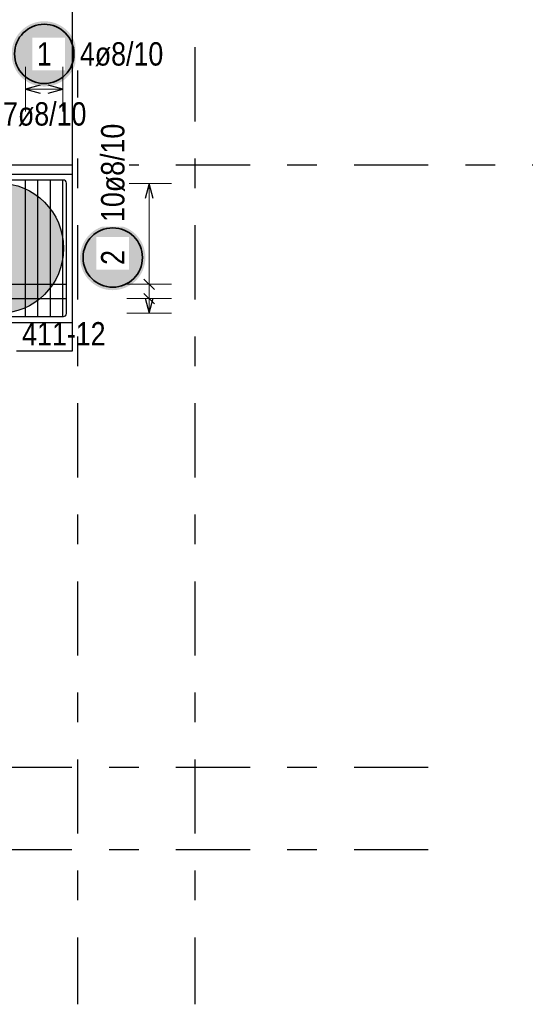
# Model space of a CAD drawing. Header units: millimetres. Extents: x -1.9 to 32.6, y 0 to 21.
# Tile 13 of 59: x 9.2 to 10.9, y 10.3 to 13.6. Entities that reach past the tile are written whole.
import ezdxf

# ---------------------------------------------------------------- set-up
doc = ezdxf.new("R2010")
doc.units = ezdxf.units.MM
doc.linetypes.add('DASHDOTX2', pattern=[2, 1, -0.5, 0, -0.5])
doc.layers.add('Achsen', color=7, linetype='Continuous', lineweight=20)
doc.layers.add('nplo Bewehrung', color=7, linetype='Continuous', lineweight=20)
doc.styles.add('Arial Narrow', font='ARIALN.TTF')

msp = doc.modelspace()

# ---------------------------------------------------------------- hatches: boundary and pattern name
at = {"lineweight": 13, "true_color": 0xd7ffd7}
msp.add_hatch(color=254, dxfattribs=at).paths.add_polyline_path([(9.335429, 12.863859), (9.335409, 12.866825), (9.335349, 12.869791), (9.335249, 12.872756), (9.335109, 12.875719), (9.334929, 12.878679), (9.334709, 12.881638), (9.334449, 12.884592), (9.33415, 12.887544), (9.333811, 12.89049), (9.333432, 12.893432), (9.333013, 12.896369), (9.332555, 12.8993), (9.332058, 12.902224), (9.331521, 12.905141), (9.330944, 12.908051), (9.330329, 12.910953), (9.329674, 12.913846), (9.328981, 12.91673), (9.328249, 12.919605), (9.327478, 12.922469), (9.326668, 12.925323), (9.32582, 12.928165), (9.324934, 12.930996), (9.32401, 12.933815), (9.323048, 12.93662), (9.322048, 12.939413), (9.321011, 12.942192), (9.319936, 12.944957), (9.318824, 12.947707), (9.317675, 12.950442), (9.316489, 12.95316), (9.315267, 12.955863), (9.314008, 12.958549), (9.312713, 12.961218), (9.311383, 12.963869), (9.310016, 12.966502), (9.308615, 12.969116), (9.307178, 12.971711), (9.305706, 12.974287), (9.3042, 12.976842), (9.30266, 12.979377), (9.301085, 12.981891), (9.299477, 12.984384), (9.297835, 12.986854), (9.29616, 12.989302), (9.294453, 12.991728), (9.292712, 12.99413), (9.29094, 12.996508), (9.289135, 12.998863), (9.287299, 13.001192), (9.285432, 13.003497), (9.283534, 13.005777), (9.281605, 13.00803), (9.279646, 13.010258), (9.277657, 13.012459), (9.275639, 13.014632), (9.273592, 13.016779), (9.271516, 13.018897), (9.269411, 13.020988), (9.267278, 13.02305), (9.265118, 13.025082), (9.262931, 13.027086), (9.260717, 13.02906), (9.258476, 13.031004), (9.25621, 13.032917), (9.253917, 13.0348), (9.2516, 13.036652), (9.249258, 13.038472), (9.246892, 13.040261), (9.244501, 13.042017), (9.242087, 13.043741), (9.239651, 13.045432), (9.237191, 13.047091), (9.23471, 13.048716), (9.232206, 13.050307), (9.229682, 13.051865), (9.227137, 13.053388), (9.224571, 13.054877), (9.221986, 13.056331), (9.219381, 13.057751), (9.216757, 13.059134), (9.214115, 13.060483), (9.211455, 13.061796), (9.208778, 13.063072), (9.206083, 13.064313), (9.203372, 13.065517), (9.200646, 13.066684), (9.197903, 13.067815), (9.195146, 13.068908), (9.192374, 13.069964), (9.189588, 13.070983), (9.186789, 13.071964), (9.183976, 13.072907), (9.181152, 13.073813), (9.178315, 13.07468), (9.175467, 13.075508), (9.172608, 13.076299), (9.169738, 13.07705), (9.166859, 13.077763), (9.16397, 13.078437), (9.161072, 13.079072), (9.158167, 13.079668), (9.155253, 13.080225), (9.152332, 13.080742), (9.149405, 13.08122), (9.146471, 13.081658), (9.143532, 13.082057), (9.140587, 13.082416), (9.137638, 13.082735), (9.134685, 13.083015), (9.131728, 13.083254), (9.128769, 13.083454), (9.125807, 13.083614), (9.122843, 13.083734), (9.119878, 13.083814), (9.116912, 13.083854), (9.113945, 13.083854), (9.110979, 13.083814), (9.108014, 13.083734), (9.10505, 13.083614), (9.102088, 13.083454), (9.099129, 13.083254), (9.096172, 13.083015), (9.093219, 13.082735), (9.09027, 13.082416), (9.087326, 13.082057), (9.084386, 13.081658), (9.081453, 13.08122), (9.078525, 13.080742), (9.075604, 13.080225), (9.072691, 13.079668), (9.069785, 13.079072), (9.066887, 13.078437), (9.063998, 13.077763), (9.061119, 13.07705), (9.05825, 13.076299), (9.055391, 13.075508), (9.052542, 13.07468), (9.049706, 13.073813), (9.046881, 13.072907), (9.044069, 13.071964), (9.041269, 13.070983), (9.038483, 13.069964), (9.035711, 13.068908), (9.032954, 13.067815), (9.030212, 13.066684), (9.027485, 13.065517), (9.024774, 13.064313), (9.022079, 13.063072), (9.019402, 13.061796), (9.016742, 13.060483), (9.0141, 13.059134), (9.011476, 13.057751), (9.008871, 13.056331), (9.006286, 13.054877), (9.00372, 13.053388), (9.001175, 13.051865), (8.998651, 13.050307), (8.996148, 13.048716), (8.993666, 13.047091), (8.991207, 13.045432), (8.98877, 13.043741), (8.986356, 13.042017), (8.983966, 13.040261), (8.981599, 13.038472), (8.979257, 13.036652), (8.97694, 13.0348), (8.974648, 13.032917), (8.972381, 13.031004), (8.97014, 13.02906), (8.967926, 13.027086), (8.965739, 13.025082), (8.963579, 13.02305), (8.961446, 13.020988), (8.959342, 13.018897), (8.957265, 13.016779), (8.955218, 13.014632), (8.9532, 13.012459), (8.951211, 13.010258), (8.949252, 13.00803), (8.947323, 13.005777), (8.945425, 13.003497), (8.943558, 13.001192), (8.941722, 12.998863), (8.939917, 12.996508), (8.938145, 12.99413), (8.936405, 12.991728), (8.934697, 12.989302), (8.933022, 12.986854), (8.93138, 12.984384), (8.929772, 12.981891), (8.928197, 12.979377), (8.926657, 12.976842), (8.925151, 12.974287), (8.923679, 12.971711), (8.922242, 12.969116), (8.920841, 12.966502), (8.919475, 12.963869), (8.918144, 12.961218), (8.916849, 12.958549), (8.915591, 12.955863), (8.914368, 12.95316), (8.913182, 12.950442), (8.912033, 12.947707), (8.910921, 12.944957), (8.909847, 12.942192), (8.908809, 12.939413), (8.907809, 12.93662), (8.906847, 12.933815), (8.905923, 12.930996), (8.905037, 12.928165), (8.904189, 12.925323), (8.903379, 12.922469), (8.902608, 12.919605), (8.901876, 12.91673), (8.901183, 12.913846), (8.900528, 12.910953), (8.899913, 12.908051), (8.899337, 12.905141), (8.8988, 12.902224), (8.898302, 12.8993), (8.897844, 12.896369), (8.897425, 12.893432), (8.897046, 12.89049), (8.896707, 12.887544), (8.896408, 12.884592), (8.896148, 12.881638), (8.895928, 12.878679), (8.895748, 12.875719), (8.895609, 12.872756), (8.895509, 12.869791), (8.895449, 12.866825), (8.895429, 12.863859), (8.895449, 12.860893), (8.895509, 12.857927), (8.895609, 12.854963), (8.895748, 12.852), (8.895928, 12.849039), (8.896148, 12.846081), (8.896408, 12.843126), (8.896707, 12.840175), (8.897046, 12.837228), (8.897425, 12.834286), (8.897844, 12.831349), (8.898302, 12.828418), (8.8988, 12.825494), (8.899337, 12.822577), (8.899913, 12.819667), (8.900528, 12.816765), (8.901183, 12.813872), (8.901876, 12.810988), (8.902608, 12.808114), (8.903379, 12.805249), (8.904189, 12.802396), (8.905037, 12.799553), (8.905923, 12.796722), (8.906847, 12.793904), (8.907809, 12.791098), (8.908809, 12.788305), (8.909847, 12.785526), (8.910921, 12.782761), (8.912033, 12.780011), (8.913182, 12.777277), (8.914368, 12.774558), (8.915591, 12.771855), (8.916849, 12.769169), (8.918144, 12.7665), (8.919475, 12.763849), (8.920841, 12.761216), (8.922242, 12.758602), (8.923679, 12.756007), (8.925151, 12.753431), (8.926657, 12.750876), (8.928197, 12.748341), (8.929772, 12.745827), (8.93138, 12.743335), (8.933022, 12.740864), (8.934697, 12.738416), (8.936405, 12.73599), (8.938145, 12.733588), (8.939917, 12.73121), (8.941722, 12.728856), (8.943558, 12.726526), (8.945425, 12.724221), (8.947323, 12.721942), (8.949252, 12.719688), (8.951211, 12.71746), (8.9532, 12.71526), (8.955218, 12.713086), (8.957265, 12.710939), (8.959342, 12.708821), (8.961446, 12.70673), (8.963579, 12.704669), (8.965739, 12.702636), (8.967926, 12.700632), (8.97014, 12.698658), (8.972381, 12.696714), (8.974648, 12.694801), (8.97694, 12.692918), (8.979257, 12.691066), (8.981599, 12.689246), (8.983966, 12.687458), (8.986356, 12.685701), (8.98877, 12.683977), (8.991207, 12.682286), (8.993666, 12.680627), (8.996148, 12.679002), (8.998651, 12.677411), (9.001175, 12.675853), (9.00372, 12.67433), (9.006286, 12.672841), (9.008871, 12.671387), (9.011476, 12.669968), (9.0141, 12.668584), (9.016742, 12.667235), (9.019402, 12.665923), (9.022079, 12.664646), (9.024774, 12.663405), (9.027485, 12.662201), (9.030212, 12.661034), (9.032954, 12.659903), (9.035711, 12.65881), (9.038483, 12.657754), (9.041269, 12.656735), (9.044069, 12.655754), (9.046881, 12.654811), (9.049706, 12.653906), (9.052542, 12.653039), (9.055391, 12.65221), (9.05825, 12.65142), (9.061119, 12.650668), (9.063998, 12.649955), (9.066887, 12.649281), (9.069785, 12.648646), (9.072691, 12.64805), (9.075604, 12.647494), (9.078525, 12.646976), (9.081453, 12.646499), (9.084386, 12.64606), (9.087326, 12.645661), (9.09027, 12.645302), (9.093219, 12.644983), (9.096172, 12.644703), (9.099129, 12.644464), (9.102088, 12.644264), (9.10505, 12.644104), (9.108014, 12.643984), (9.110979, 12.643904), (9.113945, 12.643864), (9.116912, 12.643864), (9.119878, 12.643904), (9.122843, 12.643984), (9.125807, 12.644104), (9.128769, 12.644264), (9.131728, 12.644464), (9.134685, 12.644703), (9.137638, 12.644983), (9.140587, 12.645302), (9.143532, 12.645661), (9.146471, 12.64606), (9.149405, 12.646499), (9.152332, 12.646976), (9.155253, 12.647494), (9.158167, 12.64805), (9.161072, 12.648646), (9.16397, 12.649281), (9.166859, 12.649955), (9.169738, 12.650668), (9.172608, 12.65142), (9.175467, 12.65221), (9.178315, 12.653039), (9.181152, 12.653906), (9.183976, 12.654811), (9.186789, 12.655754), (9.189588, 12.656735), (9.192374, 12.657754), (9.195146, 12.65881), (9.197903, 12.659903), (9.200646, 12.661034), (9.203372, 12.662201), (9.206083, 12.663405), (9.208778, 12.664646), (9.211455, 12.665923), (9.214115, 12.667235), (9.216757, 12.668584), (9.219381, 12.669968), (9.221986, 12.671387), (9.224571, 12.672841), (9.227137, 12.67433), (9.229682, 12.675853), (9.232206, 12.677411), (9.23471, 12.679002), (9.237191, 12.680627), (9.239651, 12.682286), (9.242087, 12.683977), (9.244501, 12.685701), (9.246892, 12.687458), (9.249258, 12.689246), (9.2516, 12.691066), (9.253917, 12.692918), (9.25621, 12.694801), (9.258476, 12.696714), (9.260717, 12.698658), (9.262931, 12.700632), (9.265118, 12.702636), (9.267278, 12.704669), (9.269411, 12.70673), (9.271516, 12.708821), (9.273592, 12.710939), (9.275639, 12.713086), (9.277657, 12.71526), (9.279646, 12.71746), (9.281605, 12.719688), (9.283534, 12.721942), (9.285432, 12.724221), (9.287299, 12.726526), (9.289135, 12.728856), (9.29094, 12.73121), (9.292712, 12.733588), (9.294453, 12.73599), (9.29616, 12.738416), (9.297835, 12.740864), (9.299477, 12.743335), (9.301085, 12.745827), (9.30266, 12.748341), (9.3042, 12.750876), (9.305706, 12.753431), (9.307178, 12.756007), (9.308615, 12.758602), (9.310016, 12.761216), (9.311383, 12.763849), (9.312713, 12.7665), (9.314008, 12.769169), (9.315267, 12.771855), (9.316489, 12.774558), (9.317675, 12.777277), (9.318824, 12.780011), (9.319936, 12.782761), (9.321011, 12.785526), (9.322048, 12.788305), (9.323048, 12.791098), (9.32401, 12.793904), (9.324934, 12.796722), (9.32582, 12.799553), (9.326668, 12.802396), (9.327478, 12.805249), (9.328249, 12.808114), (9.328981, 12.810988), (9.329674, 12.813872), (9.330329, 12.816765), (9.330944, 12.819667), (9.331521, 12.822577), (9.332058, 12.825494), (9.332555, 12.828418), (9.333013, 12.831349), (9.333432, 12.834286), (9.333811, 12.837228), (9.33415, 12.840175), (9.334449, 12.843126), (9.334709, 12.846081), (9.334929, 12.849039), (9.335109, 12.852), (9.335249, 12.854963), (9.335349, 12.857927), (9.335409, 12.860893)])
at = {"layer": 'Achsen', "lineweight": 25, "true_color": 0xffffff}
for points in [[(9.3804, 13.519213), (9.380333, 13.523052), (9.380132, 13.526886), (9.379797, 13.530711), (9.379329, 13.534522), (9.378729, 13.538314), (9.377996, 13.542083), (9.377132, 13.545824), (9.376139, 13.549533), (9.375016, 13.553205), (9.373766, 13.556835), (9.37239, 13.56042), (9.37089, 13.563954), (9.369267, 13.567434), (9.367524, 13.570855), (9.365663, 13.574213), (9.363685, 13.577504), (9.361594, 13.580724), (9.359392, 13.583869), (9.357081, 13.586936), (9.354665, 13.58992), (9.352146, 13.592817), (9.349527, 13.595625), (9.346812, 13.59834), (9.344004, 13.600959), (9.341107, 13.603478), (9.338123, 13.605894), (9.335056, 13.608205), (9.331911, 13.610407), (9.328691, 13.612498), (9.3254, 13.614476), (9.322042, 13.616337), (9.318621, 13.61808), (9.315141, 13.619703), (9.311607, 13.621203), (9.308022, 13.622579), (9.304392, 13.623829), (9.30072, 13.624952), (9.297011, 13.625946), (9.29327, 13.626809), (9.289501, 13.627542), (9.285709, 13.628143), (9.281898, 13.62861), (9.278073, 13.628945), (9.274239, 13.629146), (9.2704, 13.629213), (9.266561, 13.629146), (9.262727, 13.628945), (9.258902, 13.62861), (9.255091, 13.628143), (9.251299, 13.627542), (9.24753, 13.626809), (9.243789, 13.625946), (9.24008, 13.624952), (9.236408, 13.623829), (9.232778, 13.622579), (9.229193, 13.621203), (9.225659, 13.619703), (9.222179, 13.61808), (9.218758, 13.616337), (9.2154, 13.614476), (9.212109, 13.612498), (9.208889, 13.610407), (9.205744, 13.608205), (9.202677, 13.605894), (9.199693, 13.603478), (9.196796, 13.600959), (9.193988, 13.59834), (9.191273, 13.595625), (9.188654, 13.592817), (9.186135, 13.58992), (9.183719, 13.586936), (9.181408, 13.583869), (9.179206, 13.580724), (9.177115, 13.577504), (9.175137, 13.574213), (9.173276, 13.570855), (9.171533, 13.567434), (9.16991, 13.563954), (9.16841, 13.56042), (9.167034, 13.556835), (9.165784, 13.553205), (9.164661, 13.549533), (9.163667, 13.545824), (9.162804, 13.542083), (9.162071, 13.538314), (9.16147, 13.534522), (9.161003, 13.530711), (9.160668, 13.526886), (9.160467, 13.523052), (9.1604, 13.519213), (9.160467, 13.515374), (9.160668, 13.51154), (9.161003, 13.507715), (9.16147, 13.503904), (9.162071, 13.500112), (9.162804, 13.496343), (9.163667, 13.492602), (9.164661, 13.488893), (9.165784, 13.485221), (9.167034, 13.481591), (9.16841, 13.478006), (9.16991, 13.474472), (9.171533, 13.470992), (9.173276, 13.467571), (9.175137, 13.464213), (9.177115, 13.460922), (9.179206, 13.457702), (9.181408, 13.454557), (9.183719, 13.45149), (9.186135, 13.448506), (9.188654, 13.445609), (9.191273, 13.442801), (9.193988, 13.440086), (9.196796, 13.437467), (9.199693, 13.434948), (9.202677, 13.432532), (9.205744, 13.430221), (9.208889, 13.428019), (9.212109, 13.425928), (9.2154, 13.42395), (9.218758, 13.422089), (9.222179, 13.420346), (9.225659, 13.418723), (9.229193, 13.417223), (9.232778, 13.415847), (9.236408, 13.414597), (9.24008, 13.413474), (9.243789, 13.41248), (9.24753, 13.411617), (9.251299, 13.410884), (9.255091, 13.410284), (9.258902, 13.409816), (9.262727, 13.409481), (9.266561, 13.40928), (9.2704, 13.409213), (9.274239, 13.40928), (9.278073, 13.409481), (9.281898, 13.409816), (9.285709, 13.410284), (9.289501, 13.410884), (9.29327, 13.411617), (9.297011, 13.41248), (9.30072, 13.413474), (9.304392, 13.414597), (9.308022, 13.415847), (9.311607, 13.417223), (9.315141, 13.418723), (9.318621, 13.420346), (9.322042, 13.422089), (9.3254, 13.42395), (9.328691, 13.425928), (9.331911, 13.428019), (9.335056, 13.430221), (9.338123, 13.432532), (9.341107, 13.434948), (9.344004, 13.437467), (9.346812, 13.440086), (9.349527, 13.442801), (9.352146, 13.445609), (9.354665, 13.448506), (9.357081, 13.45149), (9.359392, 13.454557), (9.361594, 13.457702), (9.363685, 13.460922), (9.365663, 13.464213), (9.367524, 13.467571), (9.369267, 13.470992), (9.37089, 13.474472), (9.37239, 13.478006), (9.373766, 13.481591), (9.375016, 13.485221), (9.376139, 13.488893), (9.377132, 13.492602), (9.377996, 13.496343), (9.378729, 13.500112), (9.379329, 13.503904), (9.379797, 13.507715), (9.380132, 13.51154)], [(9.611012, 12.832826), (9.610945, 12.836665), (9.610744, 12.840499), (9.61041, 12.844324), (9.609942, 12.848135), (9.609341, 12.851927), (9.608608, 12.855696), (9.607745, 12.859437), (9.606751, 12.863146), (9.605628, 12.866818), (9.604378, 12.870448), (9.603002, 12.874032), (9.601502, 12.877567), (9.599879, 12.881046), (9.598136, 12.884468), (9.596275, 12.887826), (9.594297, 12.891117), (9.592206, 12.894337), (9.590004, 12.897482), (9.587693, 12.900548), (9.585277, 12.903532), (9.582758, 12.90643), (9.580139, 12.909238), (9.577425, 12.911953), (9.574616, 12.914572), (9.571719, 12.917091), (9.568735, 12.919507), (9.565668, 12.921818), (9.562523, 12.92402), (9.559303, 12.926111), (9.556012, 12.928088), (9.552654, 12.92995), (9.549233, 12.931693), (9.545753, 12.933316), (9.542219, 12.934816), (9.538634, 12.936192), (9.535004, 12.937442), (9.531332, 12.938564), (9.527624, 12.939558), (9.523882, 12.940422), (9.520113, 12.941154), (9.516321, 12.941755), (9.51251, 12.942223), (9.508685, 12.942558), (9.504851, 12.942759), (9.501012, 12.942826), (9.497173, 12.942759), (9.493339, 12.942558), (9.489514, 12.942223), (9.485703, 12.941755), (9.481911, 12.941154), (9.478142, 12.940422), (9.474401, 12.939558), (9.470692, 12.938564), (9.46702, 12.937442), (9.46339, 12.936192), (9.459805, 12.934816), (9.456271, 12.933316), (9.452791, 12.931693), (9.44937, 12.92995), (9.446012, 12.928088), (9.442721, 12.926111), (9.439501, 12.92402), (9.436356, 12.921818), (9.433289, 12.919507), (9.430305, 12.917091), (9.427408, 12.914572), (9.4246, 12.911953), (9.421885, 12.909238), (9.419266, 12.90643), (9.416747, 12.903532), (9.414331, 12.900548), (9.41202, 12.897482), (9.409818, 12.894337), (9.407727, 12.891117), (9.405749, 12.887826), (9.403888, 12.884468), (9.402145, 12.881046), (9.400522, 12.877567), (9.399022, 12.874032), (9.397646, 12.870448), (9.396396, 12.866818), (9.395273, 12.863146), (9.39428, 12.859437), (9.393416, 12.855696), (9.392683, 12.851927), (9.392083, 12.848135), (9.391615, 12.844324), (9.39128, 12.840499), (9.391079, 12.836665), (9.391012, 12.832826), (9.391079, 12.828987), (9.39128, 12.825152), (9.391615, 12.821327), (9.392083, 12.817517), (9.392683, 12.813724), (9.393416, 12.809955), (9.39428, 12.806214), (9.395273, 12.802506), (9.396396, 12.798834), (9.397646, 12.795203), (9.399022, 12.791619), (9.400522, 12.788085), (9.402145, 12.784605), (9.403888, 12.781184), (9.405749, 12.777826), (9.407727, 12.774535), (9.409818, 12.771314), (9.41202, 12.768169), (9.414331, 12.765103), (9.416747, 12.762119), (9.419266, 12.759221), (9.421885, 12.756413), (9.4246, 12.753698), (9.427408, 12.75108), (9.430305, 12.748561), (9.433289, 12.746144), (9.436356, 12.743834), (9.439501, 12.741631), (9.442721, 12.73954), (9.446012, 12.737563), (9.44937, 12.735701), (9.452791, 12.733958), (9.456271, 12.732336), (9.459805, 12.730835), (9.46339, 12.729459), (9.46702, 12.728209), (9.470692, 12.727087), (9.474401, 12.726093), (9.478142, 12.725229), (9.481911, 12.724497), (9.485703, 12.723896), (9.489514, 12.723428), (9.493339, 12.723094), (9.497173, 12.722893), (9.501012, 12.722826), (9.504851, 12.722893), (9.508685, 12.723094), (9.51251, 12.723428), (9.516321, 12.723896), (9.520113, 12.724497), (9.523882, 12.725229), (9.527624, 12.726093), (9.531332, 12.727087), (9.535004, 12.728209), (9.538634, 12.729459), (9.542219, 12.730835), (9.545753, 12.732336), (9.549233, 12.733958), (9.552654, 12.735701), (9.556012, 12.737563), (9.559303, 12.73954), (9.562523, 12.741631), (9.565668, 12.743834), (9.568735, 12.746144), (9.571719, 12.748561), (9.574616, 12.75108), (9.577425, 12.753698), (9.580139, 12.756413), (9.582758, 12.759221), (9.585277, 12.762119), (9.587693, 12.765103), (9.590004, 12.768169), (9.592206, 12.771314), (9.594297, 12.774535), (9.596275, 12.777826), (9.598136, 12.781184), (9.599879, 12.784605), (9.601502, 12.788085), (9.603002, 12.791619), (9.604378, 12.795203), (9.605628, 12.798834), (9.606751, 12.802506), (9.607745, 12.806214), (9.608608, 12.809955), (9.609341, 12.813724), (9.609942, 12.817517), (9.61041, 12.821327), (9.610744, 12.825152)]]:
    msp.add_hatch(color=7, dxfattribs=at).paths.add_polyline_path(points)

# ---------------------------------------------------------------- linework, layer by layer
at = {"color": 3, "linetype": 'Continuous', "lineweight": 25}
for p, q in [((8.865042, 13.113859), (9.365042, 13.113859)), ((9.365042, 12.613859), (9.365042, 13.113859)), ((8.865042, 12.613859), (9.365042, 12.613859)), ((9.365042, 12.518857), (9.365042, 12.613859)), ((9.17731, 12.518857), (9.365042, 12.518857))]:
    msp.add_line(p, q, dxfattribs=at)
at = {"layer": 'Achsen', "color": 3, "linetype": 'DASHDOTX2', "lineweight": 25, "ltscale": 0.25}
for p, q in [((9.382226, 19.541412), (9.382226, 10.31573)), ((9.777226, 19.541412), (9.777226, 10.31573)), ((1.91368, 13.145042), (12.86808, 13.145042)), ((1.91368, 11.115042), (10.566174, 11.115042)), ((1.91368, 10.837542), (10.566174, 10.837542))]:
    msp.add_line(p, q, dxfattribs=at)
at = {"layer": 'Achsen', "color": 3, "linetype": 'Continuous', "lineweight": 25, "ltscale": 2}
for p, q in [((9.257042, 13.413821), (9.207042, 13.400424)), ((9.333042, 13.400424), (9.283042, 13.413821)), ((9.207042, 13.400424), (9.257042, 13.387026)), ((9.283042, 13.387026), (9.333042, 13.400424)), ((9.335042, 13.093859), (8.895042, 13.093859)), ((9.207042, 12.636359), (9.207042, 13.091359)), ((9.249042, 12.636359), (9.249042, 13.091359)), ((9.291042, 12.636359), (9.291042, 13.091359)), ((9.333042, 12.636359), (9.333042, 13.091359)), ((9.345042, 12.643859), (9.345042, 13.083859)), ((9.623615, 13.081859), (9.610217, 13.031859)), ((9.637012, 13.031859), (9.623615, 13.081859)), ((9.605937, 12.760426), (9.641293, 12.72507)), ((8.887541, 12.742748), (9.342541, 12.742748)), ((9.605937, 12.711981), (9.641293, 12.676626)), ((8.887541, 12.694304), (9.342541, 12.694304)), ((9.345042, 12.643859), (9.345042, 12.696359)), ((9.610217, 12.695859), (9.623615, 12.645859)), ((9.623615, 12.645859), (9.637012, 12.695859)), ((8.895042, 12.633859), (9.335042, 12.633859)), ((9.282542, 12.633859), (9.335042, 12.633859))]:
    msp.add_line(p, q, dxfattribs=at)
at = {"layer": 'Achsen', "color": 5, "linetype": 'Continuous', "lineweight": 18, "ltscale": 2}
for p, q in [((9.333042, 13.400424), (9.207042, 13.400424)), ((9.698615, 13.081859), (9.548615, 13.081859)), ((9.623615, 12.645859), (9.623615, 13.081859)), ((9.548615, 12.742748), (9.698615, 12.742748)), ((9.548615, 12.694304), (9.698615, 12.694304)), ((9.548615, 12.645859), (9.698615, 12.645859))]:
    msp.add_line(p, q, dxfattribs=at)
at = {"layer": 'Achsen', "color": 2, "linetype": 'Continuous', "lineweight": 35, "ltscale": 2}
for centre in [(9.2704, 13.519213), (9.501012, 12.832826)]:
    msp.add_circle(centre, 0.1, dxfattribs=at)
at = {"layer": 'Achsen', "color": 3, "linetype": 'Continuous', "lineweight": 25, "ltscale": 2}
for centre, start, end in [((9.335042, 13.083859), 0, 90), ((9.335042, 12.643859), 270, 0), ((9.335042, 12.643859), 270, 0)]:
    msp.add_arc(centre, 0.01, start, end, dxfattribs=at)
at = {"layer": 'nplo Bewehrung', "color": 3, "linetype": 'Continuous', "lineweight": 25}
msp.add_circle((9.115429, 12.863859), 0.22, dxfattribs=at)

# ---------------------------------------------------------------- texts
at = {"color": 2, "lineweight": 35, "style": 'Arial Narrow'}
msp.add_text('411-12', height=0.07875, dxfattribs=at).set_placement((9.195885, 12.536403))
at = {"layer": 'Achsen', "color": 4, "lineweight": 50, "style": 'Arial Narrow'}
msp.add_text('Bewehrung s. Plan A-B-UG-04', height=0.1075, rotation=51.514, dxfattribs=at).set_placement((8.063874, 11.158146))

# ---------------------------------------------------------------- next in the draw order: texts
at = {"layer": 'Achsen', "color": 2, "lineweight": 35, "char_height": 0.07875, "attachment_point": 1, "line_spacing_factor": 0.9, "style": 'Arial Narrow', "bg_fill": 3, "box_fill_scale": 1.2, "bg_fill_color": 256, "bg_fill_true_color": 13158600, "bg_fill_transparency": 0}
for s, insert in [('1', (9.245594, 13.558588)), ('4ø8/10', (9.3904, 13.558588)), ('7ø8/10', (9.131448, 13.356304))]:
    msp.add_mtext(s, dxfattribs=dict(at, insert=insert))
at = {"layer": 'Achsen', "color": 2, "lineweight": 35, "insert": (9.461637, 12.808019), "char_height": 0.07875, "attachment_point": 1, "rotation": 90, "line_spacing_factor": 0.9, "style": 'Arial Narrow', "bg_fill": 3, "box_fill_scale": 1.2, "bg_fill_color": 256, "bg_fill_true_color": 13158600, "bg_fill_transparency": 0}
msp.add_mtext('2', dxfattribs=at)

# ---------------------------------------------------------------- next in the draw order: linework, layer by layer
at = {"color": 3, "linetype": 'Continuous', "lineweight": 25}
msp.add_line((9.365042, 13.113859), (9.365042, 15.875039), dxfattribs=at)
at = {"layer": 'Achsen', "color": 5, "linetype": 'Continuous', "lineweight": 18, "ltscale": 2}
for p, q in [((9.207042, 13.475424), (9.207042, 13.325424)), ((9.333042, 13.325424), (9.333042, 13.475424))]:
    msp.add_line(p, q, dxfattribs=at)

# ---------------------------------------------------------------- next in the draw order: texts
at = {"layer": 'Achsen', "color": 2, "lineweight": 35, "insert": (9.461637, 12.952826), "char_height": 0.07875, "attachment_point": 1, "rotation": 90, "line_spacing_factor": 0.9, "style": 'Arial Narrow', "bg_fill": 3, "box_fill_scale": 1.2, "bg_fill_color": 256, "bg_fill_true_color": 13158600, "bg_fill_transparency": 0}
msp.add_mtext('10ø8/10', dxfattribs=at)

doc.saveas('drawing.dxf')
